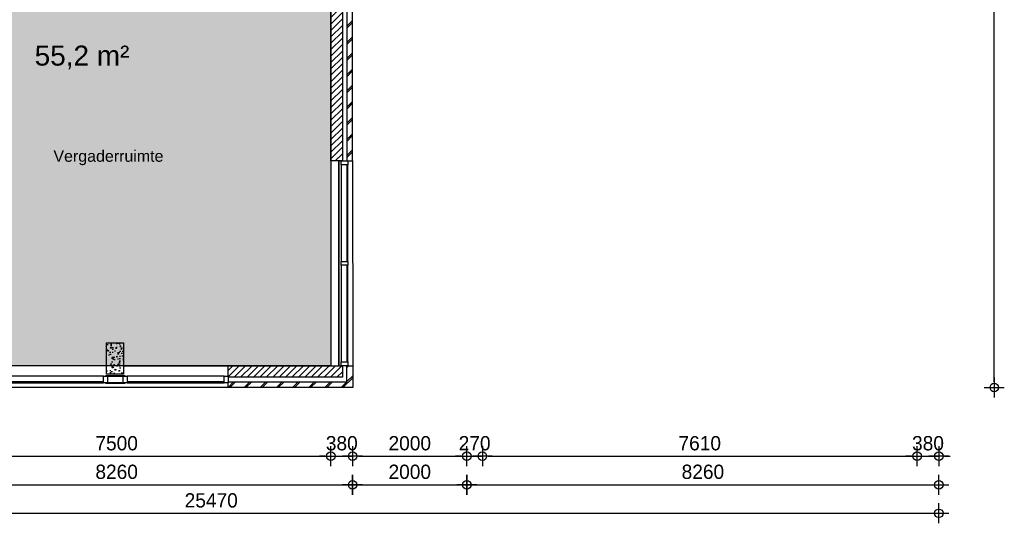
# Model space of a CAD drawing. Header units: millimetres. Extents: x 19739 to 200370, y 9101 to 232948.
# Tile 17 of 39: x 144660 to 161892, y 72171 to 80985. Entities that reach past the tile are written whole.
import ezdxf

# ---------------------------------------------------------------- set-up
doc = ezdxf.new("R2010")
doc.units = ezdxf.units.MM
doc.header["$LTSCALE"] = 100
for name, color, linetype in [('_TEKST', 7, 'Continuous'), ('ALG18', 1, 'Continuous'), ('BET25', 2, 'Continuous'), ('GO Gebruiksoppervlakte', 71, 'Continuous'), ('HATCH', 1, 'Continuous'), ('INRICHTING', 1, 'Continuous'), ('KOZ18', 1, 'Continuous'), ('KOZ25', 2, 'Continuous'), ('MAAT', 1, 'Continuous'), ('MET18', 1, 'Continuous'), ('MET25', 2, 'Continuous')]:
    doc.layers.add(name, color=color, linetype=linetype)
doc.layers.add('HULP', color=7, linetype='Continuous', plot=False)
doc.styles.add('Arial', font='ARIAL.TTF')
doc.styles.add('TSFONT', font='tsfont.shx')
doc.dimstyles.new('MS-100', dxfattribs={"dimscale": 100, "dimtxt": 2.5, "dimasz": 1, "dimexe": 2, "dimexo": 3, "dimgap": 1, "dimtad": 1, "dimdec": 0, "dimzin": 1, "dimdsep": 46, "dimtxsty": 'TSFONT', "dimblk": 'CIRKEL', "dimcen": 1, "dimse1": 1, "dimse2": 1, "dimclrd": 1, "dimclre": 1, "dimclrt": 3, "dimadec": 0, "dimazin": 0, "dimtfac": 1.2, "dimtdec": 0, "dimtix": 1, "dimtmove": 2, "dimatfit": 3, "dimldrblk": 'CIRKEL', "dimfxl": 0, "dimtolj": 1, "dimtzin": 1, "dimarcsym": 0})

# ---------------------------------------------------------------- blocks, each defined once
blk = doc.blocks.new('1eVerdieping')
at = {"layer": 'HATCH'}
h = blk.add_hatch(dxfattribs=at)
h.set_pattern_fill('METSELWERK', color=256, style=0)
h.set_pattern_definition([(45, (42389.6, -8174.43), (-141.4214, 141.4214), []), (45, (42989.6, -8174.43), (-141.4214, 141.4214), [])])
h.paths.add_polyline_path([(44020, -164), (42390, -164), (42390, -8174), (42770, -8174), (42770, -8074), (42490, -8074), (42490, -264), (44020, -264), (44020, -242)])
h.paths.add_polyline_path([(46891, -164), (45258, -164), (45258, -264), (46891, -264), (46891, -242)])
h.paths.add_polyline_path([(50647, -164), (48129, -164), (48129, -264), (50547, -264), (50547, -4204), (50647, -4204)])
h.paths.add_polyline_path([(50650, -7794), (50550, -7794), (50550, -8074), (48470, -8074), (48470, -8088), (48470, -8174), (50650, -8174)])
h = blk.add_hatch(dxfattribs=at)
h.set_pattern_fill('ANSI31', color=256, scale=25, style=0)
h.set_pattern_definition([(45, (42569.59, -7994.426), (-56.1266, 56.1266), [])])
h.paths.add_polyline_path([(44020, -294), (42570, -294), (42570, -7994), (42770, -7994), (42770, -434), (44020, -434)])
h.paths.add_polyline_path([(46891, -294), (45258, -294), (45258, -356), (45258, -434), (46190, -434), (46190, -544), (46630, -544), (46630, -434), (46891, -434)])
h.paths.add_polyline_path([(50470, -294), (48129, -294), (48129, -356), (48129, -434), (50270, -434), (50270, -4204), (50470, -4204)])
h.paths.add_polyline_path([(50470, -7794), (50450, -7794), (48470, -7794), (48470, -7994), (50470, -7994)])
h = blk.add_hatch(dxfattribs=at)
h.set_pattern_fill('AR-CONC', color=256, style=0)
h.set_pattern_definition([(50, (46339.59, -7939.43), (182.185, -15.94), [19.05, -209.55]), (355, (46339.59, -7939.43), (-35.243, 191.057), [15.24, -167.64]), (100.45, (46354.77, -7940.75), (146.94, 175.117), [16.19, -178.09]), (46.184, (46339.6, -7888.63), (271.08, -42.04), [28.575, -314.325]), (96.636, (46362.18, -7892.13), (237.4, 247.43), [24.285, -267.135]), (351.184, (46339.6, -7888.63), (237.4, 247.43), [22.86, -251.46]), (21, (46364.99, -7901.33), (151.615, -102.266), [19.05, -209.55]), (326, (46364.99, -7901.33), (61.8, 184.19), [15.24, -167.64]), (71.45, (46377.63, -7909.85), (213.416, 81.923), [16.19, -178.09]), (37.5, (46339.59, -7939.426), (3.0886, 84.555), [0, -165.608, 0, -170.18, 0, -168.275]), (7.5, (46339.59, -7939.43), (66.82, 100.18), [0, -97.028, 0, -161.798, 0, -64.135]), (327.5, (46282.95, -7939.426), (135.5906, -5.729), [0, -63.5, 0, -198.12, 0, -262.89]), (317.5, (46257.55, -7939.43), (148.13, 25.426), [0, -82.55, 0, -131.572, 0, -186.69])])
h.paths.add_polyline_path([(46640, -7389), (46340, -7389), (46340, -7939), (46640, -7939)])
at = {"layer": 'BET25'}
blk.add_lwpolyline([(46640, -7939), (46340, -7939), (46340, -7389), (46640, -7389)], close=True, dxfattribs=at)
at = {"layer": 'INRICHTING'}
for p, q in [((50400, -4204), (50400, -7794)), ((50410, -4204), (50410, -7794))]:
    blk.add_line(p, q, dxfattribs=at)
at = {"layer": 'KOZ18'}
for p, q in [((50450, -4273), (50450, -5965)), ((50550, -4273), (50550, -5965)), ((50564, -5965), (50564, -4273)), ((50450, -6034), (50450, -7725)), ((50550, -6034), (50550, -7725)), ((50564, -7725), (50564, -6034)), ((46288, -7974), (44608, -7974)), ((46288, -8074), (44608, -8074)), ((44608, -8088), (46288, -8088)), ((48401, -7974), (46701, -7974)), ((47551, -8074), (46701, -8074)), ((46701, -8088), (48401, -8088)), ((48401, -8074), (47551, -8074))]:
    blk.add_line(p, q, dxfattribs=at)
at = {"layer": 'KOZ25'}
for points in [[(50450, -4204), (50564, -4204), (50564, -4273), (50450, -4273)], [(50450, -5965), (50564, -5965), (50564, -6034), (50450, -6034)], [(50450, -7725), (50564, -7725), (50564, -7794), (50450, -7794)], [(46357, -7974), (46357, -8088), (46288, -8088), (46288, -7974)], [(46666, -7969), (46322, -7969), (46322, -7974), (46666, -7974)], [(46666, -8089), (46322, -8089), (46322, -8094), (46666, -8094)], [(46701, -7974), (46701, -8088), (46632, -8088), (46632, -7974)], [(48470, -7974), (48470, -8088), (48401, -8088), (48401, -7974)]]:
    blk.add_lwpolyline(points, close=True, dxfattribs=at)
at = {"layer": 'MET18'}
for p, q in [((50647, -4204), (50650, -7794)), ((48470, -8174), (42770, -8174))]:
    blk.add_line(p, q, dxfattribs=at)
for points in [[(50547, -264), (50547, -4204), (50647, -4204), (50647, -164), (48129, -164), (48129, -264)], [(48470, -8074), (50550, -8074), (50550, -7794), (50650, -7794), (50650, -8174), (48470, -8174)]]:
    blk.add_lwpolyline(points, close=True, dxfattribs=at)
at = {"layer": 'MET25'}
for p, q in [((50270, -4204), (50270, -7794)), ((46340, -7794), (42770, -7794)), ((46640, -7794), (48470, -7794))]:
    blk.add_line(p, q, dxfattribs=at)
for points in [[(48129, -294), (50470, -294), (50470, -4204), (50270, -4204), (50270, -434), (48129, -434)], [(50470, -7794), (50470, -7994), (48470, -7994), (48470, -7794)]]:
    blk.add_lwpolyline(points, close=True, dxfattribs=at)
at = {"layer": 'KOZ25', "insert": (45413, -4022), "char_height": 200, "width": 1511.78, "attachment_point": 1, "style": 'Arial'}
blk.add_mtext('Vergaderruimte', dxfattribs=at)
blk = doc.blocks.new('CIRKEL')
for p, q in [((0, -1.75), (0, 1.75)), ((-1.75, 0), (1.75, 0))]:
    blk.add_line(p, q)
blk.add_circle((0, 0), 0.75)
blk = doc.blocks.new('*D227')
at = {"layer": 'Defpoints', "color": 0}
for p in [(135277, 74546), (160747, 73646), (160747, 72346)]:
    blk.add_point(p, dxfattribs=at)
at = {"layer": 'MAAT', "color": 1, "lineweight": -2}
blk.add_line((135377, 72346), (160647, 72346), dxfattribs=at)
at = {"layer": 'MAAT', "color": 1, "lineweight": -2, "xscale": 100, "yscale": 100, "zscale": 100, "rotation": 180}
blk.add_blockref('CIRKEL', (135277, 72346), dxfattribs=at)
at = {"layer": 'MAAT', "color": 1, "lineweight": -2, "xscale": 100, "yscale": 100, "zscale": 100}
blk.add_blockref('CIRKEL', (160747, 72346), dxfattribs=at)
at = {"layer": 'MAAT', "color": 3, "insert": (148012, 72571), "char_height": 250, "attachment_point": 5, "style": 'TSFONT'}
blk.add_mtext('\\A1;25470', dxfattribs=at)
blk = doc.blocks.new('*D230')
at = {"layer": 'Defpoints', "color": 0}
for p in [(150487, 73346), (142227, 73046), (150487, 72846)]:
    blk.add_point(p, dxfattribs=at)
at = {"layer": 'MAAT', "color": 1, "lineweight": -2}
blk.add_line((142327, 72846), (150387, 72846), dxfattribs=at)
at = {"layer": 'MAAT', "color": 1, "lineweight": -2, "xscale": 100, "yscale": 100, "zscale": 100, "rotation": 180}
blk.add_blockref('CIRKEL', (142227, 72846), dxfattribs=at)
at = {"layer": 'MAAT', "color": 1, "lineweight": -2, "xscale": 100, "yscale": 100, "zscale": 100}
blk.add_blockref('CIRKEL', (150487, 72846), dxfattribs=at)
at = {"layer": 'MAAT', "color": 3, "insert": (146357, 73071), "char_height": 250, "attachment_point": 5, "style": 'TSFONT'}
blk.add_mtext('\\A1;8260', dxfattribs=at)
blk = doc.blocks.new('*D231')
at = {"layer": 'Defpoints', "color": 0}
for p in [(150487, 73346), (152487, 73346), (152487, 72846)]:
    blk.add_point(p, dxfattribs=at)
at = {"layer": 'MAAT', "color": 1, "lineweight": -2}
blk.add_line((150587, 72846), (152387, 72846), dxfattribs=at)
at = {"layer": 'MAAT', "color": 1, "lineweight": -2, "xscale": 100, "yscale": 100, "zscale": 100, "rotation": 180}
blk.add_blockref('CIRKEL', (150487, 72846), dxfattribs=at)
at = {"layer": 'MAAT', "color": 1, "lineweight": -2, "xscale": 100, "yscale": 100, "zscale": 100}
blk.add_blockref('CIRKEL', (152487, 72846), dxfattribs=at)
at = {"layer": 'MAAT', "color": 3, "insert": (151487, 73071), "char_height": 250, "attachment_point": 5, "style": 'TSFONT'}
blk.add_mtext('\\A1;2000', dxfattribs=at)
blk = doc.blocks.new('*D232')
at = {"layer": 'Defpoints', "color": 0}
for p in [(152487, 73346), (160747, 73346), (160747, 72846)]:
    blk.add_point(p, dxfattribs=at)
at = {"layer": 'MAAT', "color": 1, "lineweight": -2}
blk.add_line((152587, 72846), (160647, 72846), dxfattribs=at)
at = {"layer": 'MAAT', "color": 1, "lineweight": -2, "xscale": 100, "yscale": 100, "zscale": 100, "rotation": 180}
blk.add_blockref('CIRKEL', (152487, 72846), dxfattribs=at)
at = {"layer": 'MAAT', "color": 1, "lineweight": -2, "xscale": 100, "yscale": 100, "zscale": 100}
blk.add_blockref('CIRKEL', (160747, 72846), dxfattribs=at)
at = {"layer": 'MAAT', "color": 3, "insert": (156617, 73071), "char_height": 250, "attachment_point": 5, "style": 'TSFONT'}
blk.add_mtext('\\A1;8260', dxfattribs=at)
blk = doc.blocks.new('*D235')
at = {"layer": 'Defpoints', "color": 0}
for p in [(142607, 73346), (150107, 73346), (150107, 73346)]:
    blk.add_point(p, dxfattribs=at)
at = {"layer": 'MAAT', "color": 1, "lineweight": -2}
blk.add_line((142707, 73346), (150007, 73346), dxfattribs=at)
at = {"layer": 'MAAT', "color": 1, "lineweight": -2, "xscale": 100, "yscale": 100, "zscale": 100, "rotation": 180}
blk.add_blockref('CIRKEL', (142607, 73346), dxfattribs=at)
at = {"layer": 'MAAT', "color": 1, "lineweight": -2, "xscale": 100, "yscale": 100, "zscale": 100}
blk.add_blockref('CIRKEL', (150107, 73346), dxfattribs=at)
at = {"layer": 'MAAT', "color": 3, "insert": (146357, 73571), "char_height": 250, "attachment_point": 5, "style": 'TSFONT'}
blk.add_mtext('\\A1;7500', dxfattribs=at)
blk = doc.blocks.new('*D236')
at = {"layer": 'Defpoints', "color": 0}
for p in [(150107, 73346), (150487, 73346), (150487, 73346)]:
    blk.add_point(p, dxfattribs=at)
at = {"layer": 'MAAT', "color": 1, "lineweight": -2}
for p, q in [((150007, 73346), (149907, 73346)), ((150107, 73346), (150487, 73346)), ((150587, 73346), (150687, 73346))]:
    blk.add_line(p, q, dxfattribs=at)
at = {"layer": 'MAAT', "color": 1, "lineweight": -2, "xscale": 100, "yscale": 100, "zscale": 100}
blk.add_blockref('CIRKEL', (150107, 73346), dxfattribs=at)
at = {"layer": 'MAAT', "color": 1, "lineweight": -2, "xscale": 100, "yscale": 100, "zscale": 100, "rotation": 180}
blk.add_blockref('CIRKEL', (150487, 73346), dxfattribs=at)
at = {"layer": 'MAAT', "color": 3, "insert": (150297, 73571), "char_height": 250, "attachment_point": 5, "style": 'TSFONT'}
blk.add_mtext('\\A1;380', dxfattribs=at)
blk = doc.blocks.new('*D237')
at = {"layer": 'Defpoints', "color": 0}
for p in [(150487, 73346), (152487, 73346), (152487, 73346)]:
    blk.add_point(p, dxfattribs=at)
at = {"layer": 'MAAT', "color": 1, "lineweight": -2}
blk.add_line((150587, 73346), (152387, 73346), dxfattribs=at)
at = {"layer": 'MAAT', "color": 1, "lineweight": -2, "xscale": 100, "yscale": 100, "zscale": 100, "rotation": 180}
blk.add_blockref('CIRKEL', (150487, 73346), dxfattribs=at)
at = {"layer": 'MAAT', "color": 1, "lineweight": -2, "xscale": 100, "yscale": 100, "zscale": 100}
blk.add_blockref('CIRKEL', (152487, 73346), dxfattribs=at)
at = {"layer": 'MAAT', "color": 3, "insert": (151487, 73571), "char_height": 250, "attachment_point": 5, "style": 'TSFONT'}
blk.add_mtext('\\A1;2000', dxfattribs=at)
blk = doc.blocks.new('*D238')
at = {"layer": 'Defpoints', "color": 0}
for p in [(152487, 73346), (152757, 73346), (152757, 73346)]:
    blk.add_point(p, dxfattribs=at)
at = {"layer": 'MAAT', "color": 1, "lineweight": -2}
for p, q in [((152387, 73346), (152287, 73346)), ((152487, 73346), (152757, 73346)), ((152857, 73346), (152957, 73346))]:
    blk.add_line(p, q, dxfattribs=at)
at = {"layer": 'MAAT', "color": 1, "lineweight": -2, "xscale": 100, "yscale": 100, "zscale": 100}
blk.add_blockref('CIRKEL', (152487, 73346), dxfattribs=at)
at = {"layer": 'MAAT', "color": 1, "lineweight": -2, "xscale": 100, "yscale": 100, "zscale": 100, "rotation": 180}
blk.add_blockref('CIRKEL', (152757, 73346), dxfattribs=at)
at = {"layer": 'MAAT', "color": 3, "insert": (152622, 73571), "char_height": 250, "attachment_point": 5, "style": 'TSFONT'}
blk.add_mtext('\\A1;270', dxfattribs=at)
blk = doc.blocks.new('*D239')
at = {"layer": 'Defpoints', "color": 0}
for p in [(152757, 73346), (160367, 73346), (160367, 73346)]:
    blk.add_point(p, dxfattribs=at)
at = {"layer": 'MAAT', "color": 1, "lineweight": -2}
blk.add_line((152857, 73346), (160267, 73346), dxfattribs=at)
at = {"layer": 'MAAT', "color": 1, "lineweight": -2, "xscale": 100, "yscale": 100, "zscale": 100, "rotation": 180}
blk.add_blockref('CIRKEL', (152757, 73346), dxfattribs=at)
at = {"layer": 'MAAT', "color": 1, "lineweight": -2, "xscale": 100, "yscale": 100, "zscale": 100}
blk.add_blockref('CIRKEL', (160367, 73346), dxfattribs=at)
at = {"layer": 'MAAT', "color": 3, "insert": (156562, 73571), "char_height": 250, "attachment_point": 5, "style": 'TSFONT'}
blk.add_mtext('\\A1;7610', dxfattribs=at)
blk = doc.blocks.new('*D240')
at = {"layer": 'Defpoints', "color": 0}
for p in [(160367, 73346), (160747, 73346), (160747, 73346)]:
    blk.add_point(p, dxfattribs=at)
at = {"layer": 'MAAT', "color": 1, "lineweight": -2}
for p, q in [((160267, 73346), (160167, 73346)), ((160367, 73346), (160747, 73346)), ((160847, 73346), (160947, 73346))]:
    blk.add_line(p, q, dxfattribs=at)
at = {"layer": 'MAAT', "color": 1, "lineweight": -2, "xscale": 100, "yscale": 100, "zscale": 100}
blk.add_blockref('CIRKEL', (160367, 73346), dxfattribs=at)
at = {"layer": 'MAAT', "color": 1, "lineweight": -2, "xscale": 100, "yscale": 100, "zscale": 100, "rotation": 180}
blk.add_blockref('CIRKEL', (160747, 73346), dxfattribs=at)
at = {"layer": 'MAAT', "color": 3, "insert": (160557, 73571), "char_height": 250, "attachment_point": 5, "style": 'TSFONT'}
blk.add_mtext('\\A1;380', dxfattribs=at)
blk = doc.blocks.new('*D243')
at = {"layer": 'Defpoints', "color": 0}
for p in [(156417, 96562), (161717, 96562), (150487, 74546)]:
    blk.add_point(p, dxfattribs=at)
at = {"layer": 'MAAT', "color": 1, "lineweight": -2}
blk.add_line((161717, 74646), (161717, 96462), dxfattribs=at)
at = {"layer": 'MAAT', "color": 1, "lineweight": -2, "xscale": 100, "yscale": 100, "zscale": 100}
for p, rotation in [((161717, 96562), 90), ((161717, 74546), 270)]:
    blk.add_blockref('CIRKEL', p, dxfattribs=dict(at, rotation=rotation))
at = {"layer": 'MAAT', "color": 3, "insert": (161492, 85554), "char_height": 250, "attachment_point": 5, "rotation": 90, "style": 'TSFONT'}
blk.add_mtext('\\A1;22016', dxfattribs=at)

msp = doc.modelspace()

# ---------------------------------------------------------------- hatches: boundary and pattern name
at = {"layer": 'GO Gebruiksoppervlakte'}
msp.add_hatch(color=256, dxfattribs=at).paths.add_polyline_path([(142607.3, 82286.1), (150107.3, 82286.1), (150107.3, 74926.1), (142607.3, 74926.1)])

# ---------------------------------------------------------------- linework, layer by layer
at = {"layer": 'HULP'}
msp.add_lwpolyline([(142607.3, 82286.1), (150107.3, 82286.1), (150107.3, 74926.1), (142607.3, 74926.1)], close=True, dxfattribs=at)

# ---------------------------------------------------------------- block references
at = {"layer": 'ALG18'}
msp.add_blockref('1eVerdieping', (99837.7, 82720.5), dxfattribs=at)

# ---------------------------------------------------------------- texts
at = {"layer": '_TEKST', "style": 'Arial'}
msp.add_text('55,2 m²', height=350, dxfattribs=at).set_placement((144922.2, 80181.9))

# ---------------------------------------------------------------- dimensions: what is measured, and where the dimension line sits
at = {"layer": 'MAAT'}
dim = msp.add_linear_dim(base=(161717.3, 96562.1), p1=(150487.3, 74546.1), p2=(156417.3, 96562.1), angle=90, dimstyle='MS-100', dxfattribs=at)
dim.commit()
dim.dimension.update_dxf_attribs({"geometry": '*D243', "text_midpoint": (161492.3, 85554.1)})
for base, p1, p2, picture, middle in [((160747.3, 72346.1), (135277.3, 74546.1), (160747.3, 73646.1), '*D227', (148012.3, 72571.1)), ((150107.3, 73346.1), (142607.3, 73346.1), (150107.3, 73346.1), '*D235', (146357.3, 73571.1)), ((150487.3, 73346.1), (150107.3, 73346.1), (150487.3, 73346.1), '*D236', (150297.3, 73571.1)), ((152487.3, 73346.1), (150487.3, 73346.1), (152487.3, 73346.1), '*D237', (151487.3, 73571.1)), ((152757.3, 73346.1), (152487.3, 73346.1), (152757.3, 73346.1), '*D238', (152622.3, 73571.1)), ((160367.3, 73346.1), (152757.3, 73346.1), (160367.3, 73346.1), '*D239', (156562.3, 73571.1)), ((160747.3, 73346.1), (160367.3, 73346.1), (160747.3, 73346.1), '*D240', (160557.3, 73571.1)), ((150487.3, 72846.1), (142227.3, 73046.1), (150487.3, 73346.1), '*D230', (146357.3, 73071.1)), ((152487.3, 72846.1), (150487.3, 73346.1), (152487.3, 73346.1), '*D231', (151487.3, 73071.1)), ((160747.3, 72846.1), (152487.3, 73346.1), (160747.3, 73346.1), '*D232', (156617.3, 73071.1))]:
    dim = msp.add_linear_dim(base=base, p1=p1, p2=p2, dimstyle='MS-100', dxfattribs=at)
    dim.commit()
    dim.dimension.update_dxf_attribs({"geometry": picture, "text_midpoint": middle})

doc.saveas('drawing.dxf')
